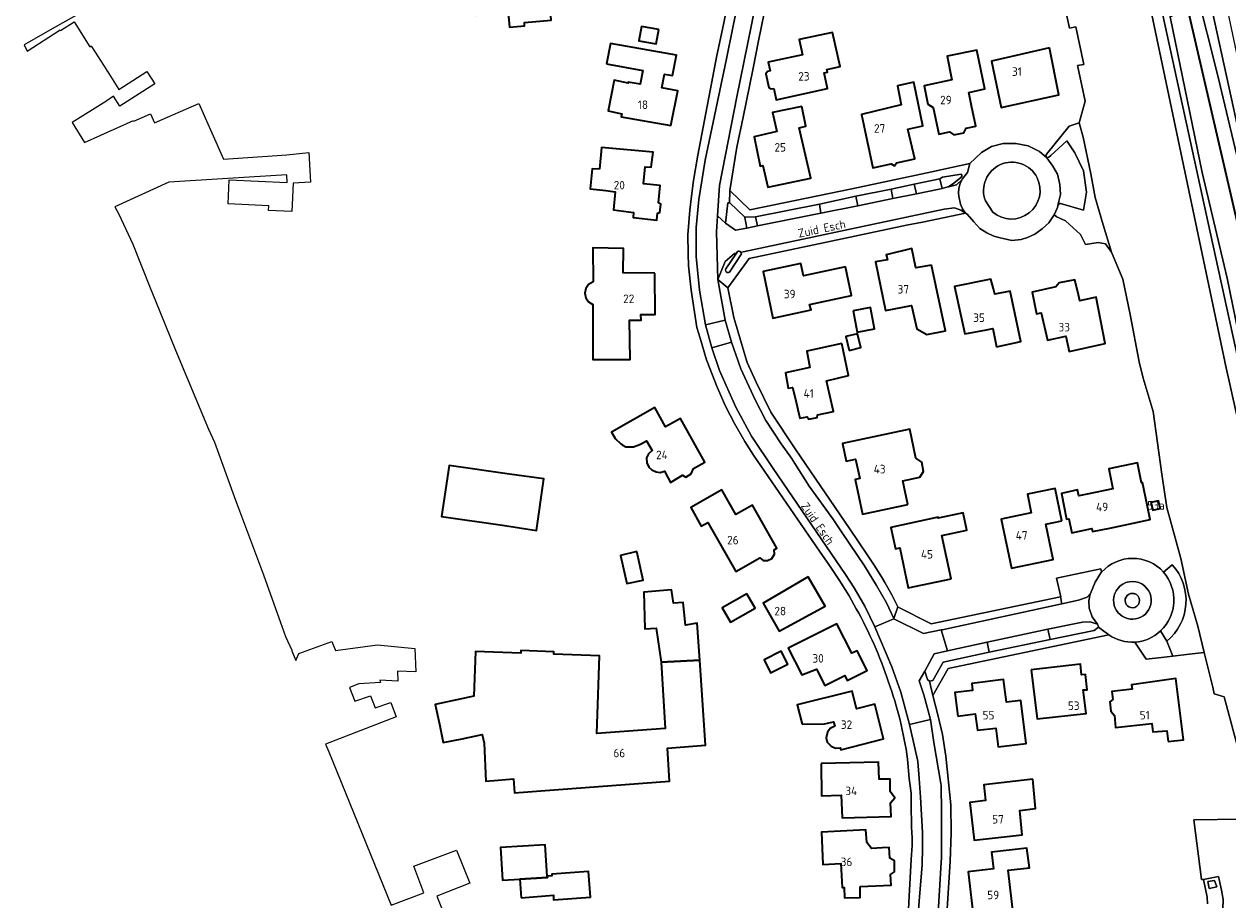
# Model space of a CAD drawing. Header units: metres. Extents: x 248690 to 249249, y 479346 to 480351.
# Tile 2 of 30: x 248699 to 248954, y 479559 to 479744. Entities that reach past the tile are written whole.
import ezdxf
from ezdxf.enums import TextEntityAlignment as Align

# ---------------------------------------------------------------- set-up
doc = ezdxf.new("R2010")
doc.units = ezdxf.units.M
for name, color, linetype, lineweight in [('B-XX-GK-KADEMUUR-G', 150, 'Continuous', 35), ('B-XX-GR-GROENVOORZIENING-GV', 80, 'Continuous', 18), ('B-XX-GR-HOUTWAL-GV', 40, 'Continuous', 13), ('B-XX-OG-BEBOUWING-GV', 7, 'Continuous', 35), ('B-XX-OG-BEBOUWING-T18', 10, 'Continuous', 18), ('B-XX-OG-TERREIN_ERF-GV', 7, 'Continuous', 18), ('B-XX-OG-TOPOGRAFIE-T18', 10, 'Continuous', 18), ('B-XX-OG-WATER-GV', 130, 'Continuous', 18), ('B-XX-OG-WATER_SLOOT-GV', 120, 'Continuous', 18), ('B-XX-VH-VERHARDING_GESLOTEN-GV', 252, 'Continuous', 18), ('B-XX-VH-VERHARDING_OPEN-GV', 252, 'Continuous', 18)]:
    doc.layers.add(name, color=color, linetype=linetype, lineweight=lineweight)
doc.styles.add('NLCS-ISO-M-T18', font='NLCS-ISO.ttf', dxfattribs={"height": 1.8})

msp = doc.modelspace()

# ---------------------------------------------------------------- linework, layer by layer
at = {"layer": 'B-XX-GK-KADEMUUR-G'}
msp.add_lwpolyline([(248961.95, 479674.63), (248945.34, 479746.45)], dxfattribs=at)
at = {"layer": 'B-XX-GR-GROENVOORZIENING-GV'}
for points in [[(248937.61, 479792.9), (248940.8, 479778.34), (248945.45, 479756.99), (248946.81, 479751.61), (248951.54, 479732.86), (248956.9, 479710.36), (248964.45, 479680.86), (248960.46, 479700.24), (248949.39, 479750.83), (248948.67, 479754.13), (248948.13, 479756.61)], [(248966.77, 479610.64), (248952.94, 479672.67), (248952.92, 479672.76), (248936.05, 479753.15)], [(248918.65, 479750), (248920.1, 479743.18), (248921.44, 479743.43), (248923.12, 479735.53), (248921.78, 479735.31), (248921.84, 479735.04), (248923.44, 479727.76), (248922.17, 479723.18), (248923, 479720.16), (248924.6, 479712.4), (248925.56, 479707.4), (248927.24, 479701.64), (248928.96, 479695.84), (248931.36, 479690.14), (248932.96, 479682.7), (248934.86, 479672.7), (248935.66, 479669.2), (248937.76, 479662.2), (248939.64, 479648.94), (248940.66, 479641.86), (248943.66, 479631.1), (248945.24, 479623.6), (248947.2, 479616.84), (248948.55, 479611.26), (248950.4, 479603.94), (248950.69, 479602.52), (248952.81, 479601.84), (248956.13, 479589.24)], [(248902.35, 479706.72), (248903.93, 479704.27)], [(248849.73, 479695.61), (248847.52, 479692.33)], [(248848.27, 479691.64), (248850.79, 479695.47)], [(248849.95, 479695.96), (248849.73, 479695.61)], [(248933.69, 479623.71), (248933.54, 479623.73), (248933.38, 479623.74)], [(248933.38, 479623.74), (248933.54, 479623.73), (248933.69, 479623.71)], [(248933.85, 479623.67), (248933.8, 479623.69)], [(248933.8, 479623.69), (248933.85, 479623.67), (248933.9, 479623.65), (248933.98, 479623.62), (248934.12, 479623.55), (248934.26, 479623.47)], [(248934.26, 479623.47), (248934.12, 479623.55), (248933.98, 479623.62), (248933.9, 479623.65), (248933.85, 479623.67)], [(248956.3, 479576.04), (248946.38, 479575.86), (248948, 479563.26), (248948.42, 479563.28), (248951.6, 479563.93), (248952.21, 479560.99), (248952.59, 479559.02), (248952.48, 479556.98)]]:
    msp.add_lwpolyline(points, dxfattribs=at)
for points in [[(248943.97, 479752.17), (248945.3, 479746.62), (248945.34, 479746.45), (248961.95, 479674.63), (248963.64, 479675.01), (248965.57, 479675.39), (248964.45, 479680.86), (248956.9, 479710.36), (248951.54, 479732.86), (248946.81, 479751.61)], [(248923.47, 479697.46), (248926.14, 479697.9), (248927.7, 479697.6), (248928.96, 479695.84), (248927.24, 479701.64), (248925.56, 479707.4), (248924.6, 479712.4), (248923, 479720.16), (248922.17, 479723.18), (248920.06, 479722.47), (248915.3, 479716.64), (248915.14, 479716.26), (248915.34, 479715.81), (248915.74, 479715.9), (248916.16, 479716.3), (248919.54, 479719.36), (248921.26, 479716.86), (248923.06, 479713.06), (248923.7, 479708.56), (248923.06, 479704.74), (248918.2, 479706.1), (248917.9, 479706.1), (248917.66, 479705.74), (248917.56, 479705.26), (248916.86, 479703.76), (248917.4, 479703.3), (248919.26, 479702.46), (248922.44, 479699.56)], [(248892.7, 479711.34), (248893.2, 479709.3), (248894.44, 479709.64), (248894.55, 479709.66), (248895.66, 479710.46), (248897.14, 479711.6), (248897.4, 479712), (248897.2, 479712.34), (248893.3, 479711.7), (248892.9, 479711.46)], [(248875.36, 479705.66), (248882.82, 479707.16), (248882.44, 479709.14), (248874.96, 479707.66)], [(248851.96, 479700.94), (248851.54, 479703.2), (248851.51, 479703.23), (248848.36, 479706.3), (248848.31, 479706.3), (248847.96, 479706.3), (248847.44, 479702), (248849.56, 479700.46)], [(248867.26, 479706), (248853.74, 479703.34), (248854.17, 479701.39), (248867.61, 479704.1)], [(248915.99, 479614), (248916, 479613.97), (248925.29, 479615.9), (248926.21, 479616.63), (248926.22, 479616.64), (248925.99, 479617.26), (248924.47, 479617.71), (248922.89, 479617.63), (248915.54, 479616.15)], [(248903.13, 479611.32), (248902.71, 479613.42), (248902.7, 479613.43), (248894.35, 479611.58), (248891.52, 479610.96), (248889.56, 479607.33), (248890.09, 479605.56), (248890.54, 479605.16), (248891.21, 479605.35), (248893.44, 479609.17), (248903.14, 479611.28)]]:
    msp.add_lwpolyline(points, close=True, dxfattribs=at)
for points in [[(248913.28, 479711.58, 0.951064), (248902.35, 479706.72)], [(248903.93, 479704.27, 0.810323), (248913.28, 479711.58)], [(248850.69, 479695.81, 0.405969), (248849.95, 479695.96)], [(248850.79, 479695.47, 0.162358), (248850.69, 479695.81)], [(248847.52, 479692.33, 0.826767), (248848.27, 479691.64)], [(248937.12, 479623.68, 0.825527), (248929.41, 479622.33)], [(248929.41, 479622.33, 1.211335), (248937.12, 479623.68)], [(248933.38, 479623.74, 1.024937), (248933.46, 479620.69)], [(248933.46, 479620.69, -1.024937), (248933.38, 479623.74)], [(248933.46, 479620.69, 0.715377), (248934.26, 479623.47)], [(248934.26, 479623.47, -0.715377), (248933.46, 479620.69)], [(248933.8, 479623.69, 0.021722), (248933.69, 479623.71)], [(248933.69, 479623.71, -0.021722), (248933.8, 479623.69)]]:
    msp.add_lwpolyline(points, format="xyb", dxfattribs=at)
at = {"layer": 'B-XX-GR-HOUTWAL-GV'}
msp.add_lwpolyline([(248960.55, 479651.28), (248949.84, 479700.09), (248939.85, 479745.93), (248939.83, 479746.34), (248940.17, 479746.99), (248940.97, 479747.36), (248940.13, 479751.13), (248940.58, 479753.32), (248935.78, 479754.22), (248936.05, 479753.15), (248952.92, 479672.76), (248952.94, 479672.67), (248966.77, 479610.64)], dxfattribs=at)
at = {"layer": 'B-XX-OG-BEBOUWING-GV'}
for points in [[(248795.2, 479755.69), (248794.29, 479755.61), (248794.81, 479745.91), (248801.52, 479746.45), (248801.79, 479743.38), (248804.99, 479743.7), (248804.97, 479744.39), (248810.62, 479744.86), (248809.9, 479754.76), (248804.05, 479754.27), (248803.95, 479756.45), (248798.4, 479755.97), (248797.62, 479756.94), (248795.62, 479756.8)], [(248833.36, 479742.87), (248829.7, 479743.53), (248829.15, 479740.52), (248832.81, 479739.85)], [(248857.64, 479730.46), (248858.15, 479728.05), (248868.95, 479730.4), (248868.29, 479733.72), (248868.98, 479733.85), (248868.83, 479734.45), (248871.66, 479735.11), (248870.01, 479742.28), (248862.98, 479740.81), (248863.71, 479737.56), (248856.46, 479735.97), (248856.85, 479734.14), (248856.32, 479734.02), (248855.96, 479733.55), (248856.58, 479730.64), (248857.11, 479730.35)], [(248822.27, 479735.65), (248829.98, 479734.26), (248829.39, 479731.32), (248826.89, 479731.77), (248826.85, 479731.58), (248823.95, 479732.17), (248822.63, 479725.68), (248825.54, 479725.1), (248825.4, 479724.44), (248835.9, 479722.6), (248837.34, 479729.96), (248833.96, 479730.54), (248834.55, 479733.49), (248836.24, 479733.19), (248837.09, 479737.45), (248823.15, 479739.95)], [(248894.79, 479721.3), (248895.66, 479720.62), (248897.77, 479721.07), (248898.3, 479722.03), (248900.33, 479722.46), (248899.41, 479726.8), (248898.82, 479729.62), (248902.23, 479730.34), (248900.5, 479738.56), (248894.24, 479737.24), (248895.28, 479732.25), (248889.38, 479731.01), (248890.2, 479727.12), (248891.3, 479726.43), (248892.48, 479720.81)], [(248915.89, 479739.02), (248903.66, 479736.19), (248905.67, 479726.42), (248917.86, 479729.12)], [(248883.54, 479714.74), (248887.44, 479715.6), (248885.96, 479721.87), (248889.1, 479722.56), (248887.2, 479731.8), (248883.78, 479731.03), (248884.56, 479726.97), (248876.16, 479724.96), (248878.57, 479713.64), (248882.46, 479714.5), (248883.12, 479714.08)], [(248863.59, 479726.63), (248857.38, 479725.38), (248858.28, 479721.34), (248853.52, 479720.24), (248854.79, 479714.04), (248855.3, 479714.13), (248856.38, 479709.59), (248865.43, 479711.49), (248863.03, 479722.1), (248864.44, 479722.46)], [(248820.81, 479713.38), (248819.29, 479713.48), (248818.86, 479709.24), (248822.18, 479708.85), (248824.12, 479708.62), (248823.77, 479704.76), (248828.03, 479704.25), (248827.92, 479703.2), (248832.9, 479702.64), (248833.04, 479704.08), (248833.58, 479704.22), (248833.75, 479706.02), (248833.25, 479706.25), (248833.61, 479709.91), (248830.1, 479710.28), (248830.48, 479713.87), (248831.75, 479713.84), (248832.17, 479717.01), (248821.25, 479717.94)], [(248832.5, 479691.39), (248825.79, 479691.5), (248825.87, 479696.65), (248819.43, 479696.75), (248819.5, 479689.6), (248818.5, 479688.99), (248817.95, 479688.15), (248817.74, 479687.16), (248817.94, 479686.18), (248818.49, 479685.38), (248819.43, 479684.78), (248819.42, 479673.19), (248827.28, 479673.18), (248827.15, 479681.45), (248829.6, 479681.49), (248829.58, 479682.65), (248832.61, 479682.69)], [(248890.95, 479693.13), (248887.63, 479692.51), (248886.82, 479696.6), (248881.4, 479695.27), (248881.68, 479694.26), (248879.1, 479693.82), (248881.23, 479683.54), (248886.74, 479684.61), (248887.84, 479679.67), (248889.94, 479678.48), (248893.89, 479679.25)], [(248872.78, 479692.74), (248863.94, 479690.82), (248863.35, 479693.43), (248855.37, 479691.78), (248857.43, 479681.92), (248865.5, 479683.63), (248865.21, 479684.8), (248874.07, 479686.67)], [(248904.7, 479675.87), (248909.82, 479676.97), (248907.56, 479687.62), (248904.31, 479686.96), (248904.03, 479688.1), (248903.51, 479690.17), (248895.83, 479688.57), (248898.03, 479678.58), (248902.6, 479679.45), (248903.91, 479679.7)], [(248922.02, 479686.82), (248921.26, 479690.02), (248917.9, 479689.33), (248917.2, 479688.51), (248912.25, 479687.39), (248913.15, 479682.78), (248914.1, 479683.03), (248915.44, 479677.26), (248919.36, 479678.07), (248920.02, 479674.86), (248927.66, 479676.56), (248925.71, 479686.31), (248922.32, 479685.58)], [(248874.4, 479683.47), (248875.26, 479678.97), (248878.93, 479679.67), (248878.07, 479684.17)], [(248873.53, 479675.09), (248876.01, 479675.69), (248875.31, 479678.59), (248872.83, 479677.99)], [(248871.99, 479676.57), (248864.6, 479674.94), (248865.28, 479671.46), (248860.14, 479670.38), (248860.7, 479667.09), (248861.62, 479667.28), (248862.14, 479665.06), (248863.14, 479660.73), (248864.68, 479661.04), (248865.04, 479660.54), (248866.77, 479660.88), (248866.9, 479661.48), (248870.22, 479662.15), (248869.46, 479665.57), (248868.77, 479668.66), (248873.39, 479669.76)], [(248825.62, 479655.12), (248826.35, 479654.68), (248828.01, 479654.69), (248829.49, 479655.27), (248830.74, 479656.01), (248831.92, 479653.96), (248831.2, 479653.23), (248830.75, 479652.38), (248830.83, 479651.32), (248831.26, 479650.4), (248831.9, 479649.84), (248832.79, 479649.42), (248833.62, 479649.31), (248834.54, 479649.56), (248835.8, 479647.16), (248838.38, 479648.72), (248839.09, 479648.27), (248840.17, 479648.97), (248840.67, 479650.16), (248843.08, 479651.5), (248837.91, 479660.66), (248834.76, 479658.92), (248832.54, 479663), (248823.37, 479657.82), (248824.16, 479656.45), (248825.32, 479655.31)], [(248885.96, 479642.49), (248884.9, 479647.51), (248888.52, 479648.28), (248889.3, 479649.48), (248888.88, 479651.5), (248887.65, 479652.32), (248886.35, 479658.43), (248872.17, 479655.41), (248872.96, 479651.7), (248874.93, 479652.11), (248875.84, 479648.01), (248874.82, 479647.79), (248876.38, 479640.46)], [(248800.34, 479638.12), (248807.54, 479637.04), (248809.07, 479647.93), (248801.8, 479648.96), (248789.04, 479650.75), (248787.42, 479639.97)], [(248936.17, 479644.11), (248935.54, 479647.14), (248935.35, 479647.11), (248934.47, 479651.31), (248928.41, 479650.03), (248929.28, 479645.82), (248923.83, 479644.69), (248922.07, 479644.32), (248921.8, 479645.59), (248918.39, 479644.88), (248919.51, 479639.41), (248919.97, 479639.5), (248920.59, 479636.56), (248924.82, 479637.46), (248924.96, 479636.78), (248928.61, 479637.54), (248933.57, 479638.58), (248937.18, 479639.33)], [(248854.67, 479631.22), (248855.42, 479630.72), (248856.33, 479630.68), (248857.25, 479631.14), (248857.78, 479631.99), (248857.74, 479632.97), (248858.31, 479633.3), (248853.12, 479642.39), (248849.64, 479640.41), (248846.68, 479645.62), (248840.08, 479641.86), (248842.3, 479637.96), (248843.69, 479638.74), (248849.64, 479628.34)], [(248918.52, 479639.08), (248917.07, 479645.91), (248911.21, 479644.67), (248912.04, 479640.77), (248905.69, 479639.43), (248907.88, 479629.06), (248916.67, 479630.92), (248915.1, 479638.35)], [(248937.32, 479642.91), (248937.69, 479641.3), (248939.24, 479641.66), (248938.89, 479643.27)], [(248895.13, 479626.81), (248893.17, 479635.97), (248898.43, 479637.12), (248897.64, 479640.78), (248892.39, 479639.64), (248892.35, 479639.81), (248882.39, 479637.68), (248883.35, 479633.16), (248884.24, 479633.35), (248886.05, 479624.88)], [(248828.72, 479632.6), (248825.22, 479631.75), (248826.57, 479625.8), (248830.07, 479626.56)], [(248864.91, 479627.2), (248855.37, 479621.7), (248858.8, 479615.77), (248868.47, 479621.03)], [(248833.86, 479609.18), (248842.03, 479609.63), (248841.44, 479617.45), (248838.95, 479617.05), (248838.49, 479621.8), (248836.42, 479621.7), (248836.06, 479624.46), (248830.16, 479623.99), (248830.4, 479616.25), (248832.81, 479616.38)], [(248851.96, 479623.63), (248846.76, 479620.67), (248848.5, 479617.63), (248853.69, 479620.6)], [(248860.69, 479612.13), (248863.58, 479606.49), (248866.68, 479607.73), (248868.42, 479604.26), (248872.63, 479606.38), (248873.17, 479605.3), (248877.37, 479607.44), (248875.23, 479611.63), (248874.15, 479611.08), (248870.96, 479617.31)], [(248787, 479596.07), (248787.82, 479592.22), (248791.81, 479592.98), (248796.05, 479593.88), (248796.43, 479592.08), (248796.79, 479584.08), (248799.38, 479584.29), (248802.67, 479584.57), (248802.87, 479581.6), (248805.67, 479581.81), (248808.43, 479582.02), (248835.57, 479584.06), (248835.21, 479591.04), (248843.23, 479591.64), (248842.03, 479609.63), (248833.86, 479609.18), (248834.67, 479595.16), (248820.26, 479594.12), (248820.8, 479610.57), (248811.18, 479610.88), (248811.2, 479611.42), (248804.22, 479611.65), (248804.2, 479611.11), (248794.6, 479611.43), (248794.29, 479602.01), (248786.11, 479600.28)], [(248860.6, 479608.8), (248859.2, 479611.55), (248855.57, 479609.7), (248856.96, 479606.95)], [(248912.02, 479607.55), (248913.27, 479597.2), (248923.6, 479598.36), (248923.01, 479603.33), (248923.82, 479603.37), (248923.51, 479606.58), (248922.63, 479606.51), (248922.42, 479608.75)], [(248896.49, 479597.8), (248900.21, 479598.26), (248900.64, 479594.8), (248904.52, 479595.28), (248905.01, 479591.31), (248910.96, 479592.03), (248909.85, 479601.13), (248906.78, 479600.76), (248906.2, 479605.52), (248899.45, 479604.71), (248899.63, 479603.18), (248895.91, 479602.76)], [(248940.97, 479592.41), (248944.17, 479592.77), (248942.58, 479605.74), (248933.2, 479604.38), (248933.32, 479603.53), (248929.02, 479603.02), (248929.27, 479601.3), (248928.65, 479600.79), (248928.83, 479598.86), (248929.63, 479597.96), (248929.83, 479595.38), (248937.48, 479596.27), (248937.72, 479594.46), (248940.69, 479594.69)], [(248863.61, 479596.12), (248868.34, 479596.14), (248870.28, 479596.62), (248870.52, 479595.66), (248869.58, 479595.17), (248869, 479594.43), (248868.69, 479593.22), (248868.91, 479592.33), (248869.77, 479591.43), (248870.64, 479591.04), (248871.69, 479591.07), (248871.78, 479590.7), (248880.82, 479592.97), (248878.97, 479600.32), (248875.13, 479599.37), (248874.19, 479603.07), (248862.59, 479600.15)], [(248867.66, 479587.76), (248867.72, 479580.93), (248871.89, 479581.07), (248872.09, 479576.28), (248882.41, 479576.61), (248882.3, 479579.45), (248883.23, 479580.5), (248882.24, 479581.86), (248882.22, 479584.51), (248879.87, 479584.51), (248879.79, 479588.1)], [(248912.36, 479584.51), (248902.01, 479583.27), (248902.39, 479579.94), (248899.06, 479579.58), (248899.95, 479571.58), (248910.13, 479572.72), (248909.61, 479577.83), (248912.93, 479578.31)], [(248875.86, 479561.76), (248882.4, 479562.09), (248882.26, 479564.3), (248883.16, 479564.92), (248883.12, 479567.24), (248882.16, 479567.8), (248882, 479570.03), (248880.5, 479569.95), (248878.31, 479569.84), (248877.31, 479571.1), (248877.11, 479573.75), (248867.75, 479573.26), (248868.03, 479566.45), (248871.81, 479566.66), (248872.1, 479561.57), (248872.54, 479561.59), (248872.58, 479559.41), (248875.9, 479559.46)], [(248809.78, 479563.98), (248809.37, 479570.58), (248799.93, 479570.01), (248800.35, 479563.11), (248803.96, 479563.33), (248809.8, 479563.69)], [(248905.66, 479555.27), (248908.26, 479555.59), (248907.12, 479565.22), (248911.63, 479565.75), (248911.13, 479569.91), (248903.64, 479569.02), (248904.06, 479565.54), (248898.69, 479564.9), (248899.93, 479554.58), (248902.48, 479554.89), (248902.98, 479553.86), (248904.26, 479553.58), (248905.38, 479554.15)], [(248804.25, 479559.38), (248811.07, 479559.99), (248811.11, 479558.99), (248818.89, 479559.57), (248818.49, 479564.97), (248810.72, 479564.4), (248810.74, 479564.06), (248809.78, 479563.98), (248809.8, 479563.69), (248803.96, 479563.33)]]:
    msp.add_lwpolyline(points, close=True, dxfattribs=at)
at = {"layer": 'B-XX-OG-TERREIN_ERF-GV'}
for points in [[(248794.29, 479755.61), (248795.2, 479755.69), (248795.62, 479756.8), (248797.62, 479756.94), (248798.4, 479755.97), (248803.95, 479756.45), (248804.05, 479754.27), (248809.9, 479754.76), (248810.62, 479744.86), (248804.97, 479744.39), (248804.99, 479743.7), (248801.79, 479743.38), (248801.52, 479746.45), (248794.81, 479745.91)], [(248833.36, 479742.87), (248832.81, 479739.85), (248829.15, 479740.52), (248829.7, 479743.53)], [(248856.46, 479735.97), (248863.71, 479737.56), (248862.98, 479740.81), (248870.01, 479742.28), (248871.66, 479735.11), (248868.83, 479734.45), (248868.98, 479733.85), (248868.29, 479733.72), (248868.95, 479730.4), (248858.15, 479728.05), (248857.64, 479730.46), (248857.11, 479730.35), (248856.58, 479730.64), (248855.96, 479733.55), (248856.32, 479734.02), (248856.85, 479734.14)], [(248826.85, 479731.58), (248826.89, 479731.77), (248829.39, 479731.32), (248829.98, 479734.26), (248822.27, 479735.65), (248823.15, 479739.95), (248837.09, 479737.45), (248836.24, 479733.19), (248834.55, 479733.49), (248833.96, 479730.54), (248837.34, 479729.96), (248835.9, 479722.6), (248825.4, 479724.44), (248825.54, 479725.1), (248822.63, 479725.68), (248823.95, 479732.17)], [(248898.3, 479722.03), (248897.77, 479721.07), (248895.66, 479720.62), (248894.79, 479721.3), (248892.48, 479720.81), (248891.3, 479726.43), (248890.2, 479727.12), (248889.38, 479731.01), (248895.28, 479732.25), (248894.24, 479737.24), (248900.5, 479738.56), (248902.23, 479730.34), (248898.82, 479729.62), (248899.41, 479726.8), (248900.33, 479722.46)], [(248915.89, 479739.02), (248917.86, 479729.12), (248905.67, 479726.42), (248903.66, 479736.19)], [(248878.57, 479713.64), (248876.16, 479724.96), (248884.56, 479726.97), (248883.78, 479731.03), (248887.2, 479731.8), (248889.1, 479722.56), (248885.96, 479721.87), (248887.44, 479715.6), (248883.54, 479714.74), (248883.12, 479714.08), (248882.46, 479714.5)], [(248863.59, 479726.63), (248864.44, 479722.46), (248863.03, 479722.1), (248865.43, 479711.49), (248856.38, 479709.59), (248855.3, 479714.13), (248854.79, 479714.04), (248853.52, 479720.24), (248858.28, 479721.34), (248857.38, 479725.38)], [(248822.18, 479708.85), (248818.86, 479709.24), (248819.29, 479713.48), (248820.81, 479713.38), (248821.25, 479717.94), (248832.17, 479717.01), (248831.75, 479713.84), (248830.48, 479713.87), (248830.1, 479710.28), (248833.61, 479709.91), (248833.25, 479706.25), (248833.75, 479706.02), (248833.58, 479704.22), (248833.04, 479704.08), (248832.9, 479702.64), (248827.92, 479703.2), (248828.03, 479704.25), (248823.77, 479704.76), (248824.12, 479708.62)], [(248819.43, 479696.75), (248825.87, 479696.65), (248825.79, 479691.5), (248832.5, 479691.39), (248832.61, 479682.69), (248829.58, 479682.65), (248829.6, 479681.49), (248827.15, 479681.45), (248827.28, 479673.18), (248819.42, 479673.19), (248819.43, 479684.78), (248818.49, 479685.38), (248817.94, 479686.18), (248817.74, 479687.16), (248817.95, 479688.15), (248818.5, 479688.99), (248819.5, 479689.6)], [(248890.95, 479693.13), (248893.89, 479679.25), (248889.94, 479678.48), (248887.84, 479679.67), (248886.74, 479684.61), (248881.23, 479683.54), (248879.1, 479693.82), (248881.68, 479694.26), (248881.4, 479695.27), (248886.82, 479696.6), (248887.63, 479692.51)], [(248872.78, 479692.74), (248874.07, 479686.67), (248865.21, 479684.8), (248865.5, 479683.63), (248857.43, 479681.92), (248855.37, 479691.78), (248863.35, 479693.43), (248863.94, 479690.82)], [(248907.56, 479687.62), (248909.82, 479676.97), (248904.7, 479675.87), (248903.91, 479679.7), (248902.6, 479679.45), (248898.03, 479678.58), (248895.83, 479688.57), (248903.51, 479690.17), (248904.03, 479688.1), (248904.31, 479686.96)], [(248927.66, 479676.56), (248920.02, 479674.86), (248919.36, 479678.07), (248915.44, 479677.26), (248914.1, 479683.03), (248913.15, 479682.78), (248912.25, 479687.39), (248917.2, 479688.51), (248917.9, 479689.33), (248921.26, 479690.02), (248922.02, 479686.82), (248922.32, 479685.58), (248925.71, 479686.31)], [(248874.4, 479683.47), (248878.07, 479684.17), (248878.93, 479679.67), (248875.26, 479678.97)], [(248873.53, 479675.09), (248872.83, 479677.99), (248875.31, 479678.59), (248876.01, 479675.69)], [(248860.7, 479667.09), (248860.14, 479670.38), (248865.28, 479671.46), (248864.6, 479674.94), (248871.99, 479676.57), (248873.39, 479669.76), (248868.77, 479668.66), (248869.46, 479665.57), (248870.22, 479662.15), (248866.9, 479661.48), (248866.77, 479660.88), (248865.04, 479660.54), (248864.68, 479661.04), (248863.14, 479660.73), (248862.14, 479665.06), (248861.62, 479667.28)], [(248823.37, 479657.82), (248832.54, 479663), (248834.76, 479658.92), (248837.91, 479660.66), (248843.08, 479651.5), (248840.67, 479650.16), (248840.17, 479648.97), (248839.09, 479648.27), (248838.38, 479648.72), (248835.8, 479647.16), (248834.54, 479649.56), (248833.62, 479649.31), (248832.79, 479649.42), (248831.9, 479649.84), (248831.26, 479650.4), (248830.83, 479651.32), (248830.75, 479652.38), (248831.2, 479653.23), (248831.92, 479653.96), (248830.74, 479656.01), (248829.49, 479655.27), (248828.01, 479654.69), (248826.35, 479654.68), (248825.62, 479655.12), (248825.32, 479655.31), (248824.16, 479656.45)], [(248886.35, 479658.43), (248887.65, 479652.32), (248888.88, 479651.5), (248889.3, 479649.48), (248888.52, 479648.28), (248884.9, 479647.51), (248885.96, 479642.49), (248876.38, 479640.46), (248874.82, 479647.79), (248875.84, 479648.01), (248874.93, 479652.11), (248872.96, 479651.7), (248872.17, 479655.41)], [(248801.8, 479648.96), (248809.07, 479647.93), (248807.54, 479637.04), (248800.34, 479638.12), (248787.42, 479639.97), (248789.04, 479650.75)], [(248935.54, 479647.14), (248936.17, 479644.11), (248937.18, 479639.33), (248933.57, 479638.58), (248928.61, 479637.54), (248924.96, 479636.78), (248924.82, 479637.46), (248920.59, 479636.56), (248919.97, 479639.5), (248919.51, 479639.41), (248918.39, 479644.88), (248921.8, 479645.59), (248922.07, 479644.32), (248923.83, 479644.69), (248929.28, 479645.82), (248928.41, 479650.03), (248934.47, 479651.31), (248935.35, 479647.11)], [(248857.74, 479632.97), (248857.78, 479631.99), (248857.25, 479631.14), (248856.33, 479630.68), (248855.42, 479630.72), (248854.67, 479631.22), (248849.64, 479628.34), (248843.69, 479638.74), (248842.3, 479637.96), (248840.08, 479641.86), (248846.68, 479645.62), (248849.64, 479640.41), (248853.12, 479642.39), (248858.31, 479633.3)], [(248917.07, 479645.91), (248918.52, 479639.08), (248915.1, 479638.35), (248916.67, 479630.92), (248907.88, 479629.06), (248905.69, 479639.43), (248912.04, 479640.77), (248911.21, 479644.67)], [(248937.32, 479642.91), (248938.89, 479643.27), (248939.24, 479641.66), (248937.69, 479641.3)], [(248893.17, 479635.97), (248895.13, 479626.81), (248886.05, 479624.88), (248884.24, 479633.35), (248883.35, 479633.16), (248882.39, 479637.68), (248892.35, 479639.81), (248892.39, 479639.64), (248897.64, 479640.78), (248898.43, 479637.12)], [(248828.72, 479632.6), (248830.07, 479626.56), (248826.57, 479625.8), (248825.22, 479631.75)], [(248855.37, 479621.7), (248864.91, 479627.2), (248868.47, 479621.03), (248858.8, 479615.77)], [(248791.81, 479592.98), (248787.82, 479592.22), (248787, 479596.07), (248786.11, 479600.28), (248794.29, 479602.01), (248794.6, 479611.43), (248804.2, 479611.11), (248804.22, 479611.65), (248811.2, 479611.42), (248811.18, 479610.88), (248820.8, 479610.57), (248820.26, 479594.12), (248834.67, 479595.16), (248833.86, 479609.18), (248832.81, 479616.38), (248830.4, 479616.25), (248830.16, 479623.99), (248836.06, 479624.46), (248836.42, 479621.7), (248838.49, 479621.8), (248838.95, 479617.05), (248841.44, 479617.45), (248842.03, 479609.63), (248843.23, 479591.64), (248835.21, 479591.04), (248835.57, 479584.06), (248808.43, 479582.02), (248805.67, 479581.81), (248802.87, 479581.6), (248802.67, 479584.57), (248799.38, 479584.29), (248796.79, 479584.08), (248796.43, 479592.08), (248796.05, 479593.88)], [(248851.96, 479623.63), (248853.69, 479620.6), (248848.5, 479617.63), (248846.76, 479620.67)], [(248863.58, 479606.49), (248860.69, 479612.13), (248870.96, 479617.31), (248874.15, 479611.08), (248875.23, 479611.63), (248877.37, 479607.44), (248873.17, 479605.3), (248872.63, 479606.38), (248868.42, 479604.26), (248866.68, 479607.73)], [(248856.96, 479606.95), (248855.57, 479609.7), (248859.2, 479611.55), (248860.6, 479608.8)], [(248912.02, 479607.55), (248922.42, 479608.75), (248922.63, 479606.51), (248923.51, 479606.58), (248923.82, 479603.37), (248923.01, 479603.33), (248923.6, 479598.36), (248913.27, 479597.2)], [(248900.21, 479598.26), (248896.49, 479597.8), (248895.91, 479602.76), (248899.63, 479603.18), (248899.45, 479604.71), (248906.2, 479605.52), (248906.78, 479600.76), (248909.85, 479601.13), (248910.96, 479592.03), (248905.01, 479591.31), (248904.52, 479595.28), (248900.64, 479594.8)], [(248942.58, 479605.74), (248944.17, 479592.77), (248940.97, 479592.41), (248940.69, 479594.69), (248937.72, 479594.46), (248937.48, 479596.27), (248929.83, 479595.38), (248929.63, 479597.96), (248928.83, 479598.86), (248928.65, 479600.79), (248929.27, 479601.3), (248929.02, 479603.02), (248933.32, 479603.53), (248933.2, 479604.38)], [(248871.78, 479590.7), (248871.69, 479591.07), (248870.64, 479591.04), (248869.77, 479591.43), (248868.91, 479592.33), (248868.69, 479593.22), (248869, 479594.43), (248869.58, 479595.17), (248870.52, 479595.66), (248870.28, 479596.62), (248868.34, 479596.14), (248863.61, 479596.12), (248862.59, 479600.15), (248874.19, 479603.07), (248875.13, 479599.37), (248878.97, 479600.32), (248880.82, 479592.97)], [(248867.66, 479587.76), (248879.79, 479588.1), (248879.87, 479584.51), (248882.22, 479584.51), (248882.24, 479581.86), (248883.23, 479580.5), (248882.3, 479579.45), (248882.41, 479576.61), (248872.09, 479576.28), (248871.89, 479581.07), (248867.72, 479580.93)], [(248912.36, 479584.51), (248912.93, 479578.31), (248909.61, 479577.83), (248910.13, 479572.72), (248899.95, 479571.58), (248899.06, 479579.58), (248902.39, 479579.94), (248902.01, 479583.27)], [(248880.5, 479569.95), (248882, 479570.03), (248882.16, 479567.8), (248883.12, 479567.24), (248883.16, 479564.92), (248882.26, 479564.3), (248882.4, 479562.09), (248875.86, 479561.76), (248875.9, 479559.46), (248872.58, 479559.41), (248872.54, 479561.59), (248872.1, 479561.57), (248871.81, 479566.66), (248868.03, 479566.45), (248867.75, 479573.26), (248877.11, 479573.75), (248877.31, 479571.1), (248878.31, 479569.84)], [(248811.11, 479558.99), (248811.07, 479559.99), (248804.25, 479559.38), (248803.96, 479563.33), (248800.35, 479563.11), (248799.93, 479570.01), (248809.37, 479570.58), (248809.78, 479563.98), (248810.74, 479564.06), (248810.72, 479564.4), (248818.49, 479564.97), (248818.89, 479559.57)], [(248904.06, 479565.54), (248903.64, 479569.02), (248911.13, 479569.91), (248911.63, 479565.75), (248907.12, 479565.22), (248908.26, 479555.59), (248905.66, 479555.27), (248905.38, 479554.15), (248904.26, 479553.58), (248902.98, 479553.86), (248902.48, 479554.89), (248899.93, 479554.58), (248898.69, 479564.9)]]:
    msp.add_lwpolyline(points, close=True, dxfattribs=at)
for points in [[(248856.8, 479752.3), (248854.42, 479740.5), (248853.26, 479734.74), (248851.15, 479724.35), (248849.86, 479718), (248848.34, 479708.86), (248852.56, 479704.76), (248874.09, 479709.26), (248891, 479712.8), (248891.3, 479712.86), (248899.05, 479714.58), (248900.24, 479715.7), (248901.54, 479716.9), (248903.64, 479718.16), (248906.1, 479718.84), (248908.26, 479718.84), (248908.8, 479718.84), (248911.4, 479718.3), (248913.74, 479717.1), (248915.34, 479715.81), (248915.14, 479716.26), (248915.3, 479716.64), (248920.06, 479722.47), (248922.17, 479723.18), (248923.44, 479727.76), (248921.84, 479735.04), (248921.78, 479735.31), (248923.12, 479735.53), (248921.44, 479743.43), (248920.1, 479743.18), (248918.65, 479750)], [(248712.7, 479747.25), (248706.33, 479743.66), (248699.25, 479739.65), (248699.88, 479738.35), (248706.91, 479742.82), (248706.98, 479742.71), (248709.85, 479744.5), (248713.15, 479739.27), (248713.41, 479739.43), (248713.49, 479739.31), (248716.64, 479734.37), (248716.76, 479734.18), (248716.78, 479734.2), (248719.26, 479730.25), (248725.18, 479734.03), (248726.85, 479731.44), (248719.47, 479726.71), (248718.14, 479728.78), (248716.49, 479727.72), (248716.53, 479727.66), (248709.43, 479723.22), (248712.01, 479719.05), (248722.4, 479723.64), (248722.46, 479723.5), (248725.99, 479725.06), (248726.83, 479723.16), (248736.2, 479727.29), (248741.41, 479715.47), (248754.76, 479716.4), (248759.44, 479716.88), (248759.77, 479710.61), (248756.09, 479710.42), (248755.82, 479704.45), (248750.89, 479704.68), (248750.94, 479705.66), (248742.37, 479706.05), (248742.61, 479711.1), (248754.84, 479710.54), (248754.75, 479712.19), (248729.84, 479710.62), (248718.41, 479705.42), (248719.29, 479703.85), (248722.2, 479697.54), (248725.92, 479688.34), (248727.03, 479685.58), (248731.21, 479675.13), (248738.24, 479658.43), (248739.45, 479655.69), (248743.61, 479644.18), (248744.1, 479642.84), (248749.85, 479627.65), (248753.44, 479617.59), (248754.49, 479614.65), (248755.81, 479611.71), (248755.85, 479611.63), (248756.64, 479609.57), (248757.3, 479611.06), (248764.26, 479613.58), (248765.02, 479611.67), (248773.95, 479612.87), (248781.79, 479612.07), (248781.99, 479607.13), (248778.16, 479607.33), (248778.19, 479605.2), (248774.44, 479605.41), (248774.55, 479604.92), (248769.97, 479604.62), (248767.99, 479603.87), (248769.14, 479600.99), (248772.42, 479602.11), (248773.39, 479599.53), (248776.73, 479600.67), (248777.83, 479597.66), (248762.9, 479591.9), (248763.6, 479590.23), (248776.8, 479557.87), (248783.68, 479560.48), (248781.57, 479566.08), (248790.59, 479569.49), (248793.4, 479562.51), (248786.48, 479559.73), (248788.31, 479555.19)], [(248875.07, 479620.49), (248873.56, 479623.19), (248871.5, 479626.45), (248869.39, 479629.61), (248867.26, 479632.69), (248853.36, 479652.92), (248851.49, 479655.82), (248849.31, 479659.63), (248847.4, 479663.46), (248845.54, 479667.64), (248843.69, 479672.4), (248843.45, 479673.09), (248842.1, 479677.64), (248841.38, 479679.94), (248840.15, 479687.82), (248839.65, 479692.98), (248839.52, 479695.49), (248839.47, 479699.54), (248839.92, 479704.71), (248840.25, 479707.68), (248840.65, 479710.98), (248841.56, 479716.33), (248845.6, 479737.44), (248847, 479743.94), (248847.5, 479746.4)], [(248940.67, 479613.64), (248941.95, 479610.47), (248945.4, 479610.9), (248948.55, 479611.26), (248947.2, 479616.84), (248945.24, 479623.6), (248943.66, 479631.1), (248940.66, 479641.86), (248939.64, 479648.94), (248937.76, 479662.2), (248935.66, 479669.2), (248934.86, 479672.7), (248932.96, 479682.7), (248931.36, 479690.14), (248928.96, 479695.84), (248927.7, 479697.6), (248926.14, 479697.9), (248923.47, 479697.46), (248922.44, 479699.56), (248919.26, 479702.46), (248917.4, 479703.3), (248916.86, 479703.76), (248916.74, 479703.5), (248915.74, 479702.06), (248914.36, 479700.8), (248912.8, 479699.66), (248911.24, 479698.94), (248909.9, 479698.5), (248907.9, 479698.34), (248906.1, 479698.7), (248905.49, 479698.86), (248904.1, 479699.24), (248902.64, 479699.94), (248901.16, 479700.86), (248899.9, 479702.24), (248898.5, 479703.86), (248898.17, 479704.08), (248889.04, 479702.21), (248885.66, 479701.54), (248874.77, 479699.24), (248852.4, 479694.5), (248847.96, 479688.34), (248849.2, 479682.04), (248851.74, 479673.41), (248852, 479672.5), (248853.9, 479668.4), (248857.04, 479662), (248862.31, 479654.09), (248873.63, 479637.48), (248877.46, 479631.82), (248879.01, 479629.47), (248880.6, 479626.89)], [(248880.6, 479626.89), (248881.08, 479626.03), (248882.58, 479623.42), (248883.85, 479620.87), (248883.88, 479620.8), (248890.86, 479617.3), (248918.22, 479623.03), (248918.26, 479623.04), (248917.38, 479626.96), (248926.72, 479628.92), (248926.89, 479628.26), (248926.9, 479628.22)], [(248939.97, 479628.24), (248941.83, 479629.76)], [(248928.42, 479614.98), (248894.5, 479607.84), (248891.23, 479602.13), (248892.36, 479597.78), (248893.26, 479593.89), (248893.98, 479589.36), (248895.01, 479579.07), (248895.08, 479573.15), (248894.92, 479567.1)], [(248949.29, 479558.13), (248949.21, 479559.51), (248948.42, 479563.28), (248948, 479563.26), (248946.38, 479575.86), (248956.3, 479576.04), (248957.52, 479576.14), (248956.13, 479589.24), (248952.81, 479601.84), (248950.69, 479602.52), (248950.4, 479603.94), (248948.55, 479611.26), (248945.4, 479610.9), (248941.95, 479610.47), (248939.55, 479610.18), (248936.28, 479609.82), (248933.91, 479613.44)], [(248885.89, 479552.86), (248886.21, 479559.75), (248886.67, 479567.53), (248886.86, 479570.47), (248886.87, 479572.08), (248886.72, 479574.36), (248886.63, 479579.29), (248886.63, 479581.5), (248886.23, 479584.63), (248885.9, 479588.71)], [(248894.92, 479567.1), (248893.64, 479547.1)]]:
    msp.add_lwpolyline(points, dxfattribs=at)
for points in [[(248926.9, 479628.22, -0.443756), (248939.97, 479628.24)], [(248941.83, 479629.76, -0.428761), (248940.67, 479613.64)], [(248881.86, 479605, 0.047284), (248875.07, 479620.49)], [(248933.91, 479613.44, -0.168894), (248928.42, 479614.98)], [(248885.9, 479588.71, 0.051634), (248881.86, 479605)]]:
    msp.add_lwpolyline(points, format="xyb", dxfattribs=at)
at = {"layer": 'B-XX-OG-WATER-GV'}
msp.add_lwpolyline([(248961.95, 479674.63), (248945.34, 479746.45), (248944.96, 479746.35), (248944.2, 479749.59), (248941.02, 479748.95), (248941.73, 479745.65), (248941.37, 479745.56), (248948.14, 479712.68), (248953.4, 479690.35), (248956.46, 479675.57), (248961.51, 479652.92)], dxfattribs=at)
at = {"layer": 'B-XX-OG-WATER_SLOOT-GV'}
for points in [[(248999.49, 479528.71), (248984.25, 479602.17), (248971.14, 479663.82), (248952.64, 479751.22), (248951.97, 479751.77), (248951.54, 479751.9), (248950.92, 479751.74), (248949.76, 479751.44), (248949.39, 479750.83), (248960.46, 479700.24), (248964.45, 479680.86), (248965.57, 479675.39), (248968.44, 479661.46), (248978.67, 479612.86), (248981.15, 479601.04), (248992.79, 479543.69)], [(248956.46, 479675.57), (248953.4, 479690.35), (248948.14, 479712.68), (248941.37, 479745.56), (248940.97, 479747.36), (248940.17, 479746.99), (248939.83, 479746.34), (248939.85, 479745.93), (248949.84, 479700.09), (248960.55, 479651.28)]]:
    msp.add_lwpolyline(points, dxfattribs=at)
at = {"layer": 'B-XX-VH-VERHARDING_GESLOTEN-GV'}
for points in [[(248850.84, 479752.26), (248849, 479743.3), (248847.62, 479736.67), (248843.15, 479715.28), (248841.79, 479706.95), (248841.24, 479701.05), (248841.27, 479694.93), (248841.91, 479687.79), (248843.22, 479680.47), (248843.22, 479680.47), (248847.4, 479681.49), (248845.85, 479690.05), (248845.54, 479700.16), (248845.77, 479703.53), (248846.2, 479709.9), (248849.84, 479728.66), (248853.6, 479747.36)], [(248890.73, 479597.06), (248886.33, 479596.05), (248888.02, 479588.56), (248888.1, 479588.24), (248888.36, 479584.61), (248888.64, 479580.7), (248889.04, 479573.2), (248889.02, 479570.06), (248889, 479566.3), (248888.42, 479559.61), (248888.02, 479554.06), (248886.99, 479538.83)], [(248891.42, 479541.17), (248892.13, 479552.8), (248892.3, 479555), (248892.99, 479566.94), (248893.04, 479567.86), (248893.1, 479577.56), (248893, 479583.14), (248892.92, 479583.58), (248891.44, 479592.24), (248890.73, 479597.06)]]:
    msp.add_lwpolyline(points, dxfattribs=at)
msp.add_lwpolyline([(248848.71, 479676.83), (248844.55, 479675.62), (248846.18, 479670.81), (248849.61, 479663.06), (248852.92, 479656.96), (248857.52, 479650.15), (248872.8, 479627.75), (248874.63, 479624.88), (248876.87, 479621.04), (248879, 479616.64), (248883.03, 479618.35), (248883, 479618.42), (248881.42, 479621.75), (248879.36, 479625.41), (248876.8, 479629.55), (248872.05, 479636.56), (248870.14, 479639.46), (248865.14, 479646.36), (248862.06, 479651.2), (248861.36, 479652.3), (248859.2, 479655.36), (248855.97, 479660.3), (248853.68, 479664.61), (248850.69, 479671.16)], close=True, dxfattribs=at)
at = {"layer": 'B-XX-VH-VERHARDING_OPEN-GV'}
for points in [[(248854.42, 479740.5), (248856.8, 479752.3), (248856.88, 479753.71), (248856.96, 479755.04), (248856.84, 479758.66), (248855.46, 479763.14), (248854.64, 479764.95), (248853.36, 479767.61), (248852.28, 479765.7), (248853.2, 479764.1), (248854.66, 479758.9), (248854.76, 479753.2), (248853.6, 479747.36), (248849.84, 479728.66), (248846.2, 479709.9), (248845.77, 479703.53), (248847.44, 479702), (248847.96, 479706.3), (248848.31, 479706.3), (248848.34, 479708.86), (248849.86, 479718), (248851.15, 479724.35), (248853.26, 479734.74)], [(248917.66, 479705.74), (248917.9, 479706.1), (248918.2, 479706.1), (248923.06, 479704.74), (248923.7, 479708.56), (248923.06, 479713.06), (248921.26, 479716.86), (248919.54, 479719.36), (248916.16, 479716.3), (248915.74, 479715.9), (248915.34, 479715.81), (248916.6, 479714.04), (248917.56, 479712.3), (248918.06, 479710.16), (248918.24, 479708.06), (248917.86, 479706.6)], [(248917.66, 479705.74), (248917.86, 479706.6), (248918.24, 479708.06), (248918.06, 479710.16), (248917.56, 479712.3), (248916.6, 479714.04), (248915.34, 479715.81), (248913.74, 479717.1), (248911.4, 479718.3), (248908.8, 479718.84), (248908.26, 479718.84), (248906.1, 479718.84), (248903.64, 479718.16), (248901.54, 479716.9), (248900.24, 479715.7), (248899.05, 479714.58), (248899.04, 479714.56), (248898.56, 479712.7), (248897.46, 479711.26), (248897.35, 479711.15), (248896.99, 479710.35), (248896.73, 479709.34), (248896.67, 479708.33), (248896.76, 479707.65), (248897.06, 479706.01), (248897.51, 479705.03), (248898.11, 479704.12), (248898.17, 479704.08), (248898.5, 479703.86), (248899.9, 479702.24), (248901.16, 479700.86), (248902.64, 479699.94), (248904.1, 479699.24), (248905.49, 479698.86), (248906.1, 479698.7), (248907.9, 479698.34), (248909.9, 479698.5), (248911.24, 479698.94), (248912.8, 479699.66), (248914.36, 479700.8), (248915.74, 479702.06), (248916.74, 479703.5), (248916.86, 479703.76), (248917.56, 479705.26)], [(248853.74, 479703.34), (248867.26, 479706), (248874.96, 479707.66), (248882.44, 479709.14), (248887.29, 479710.22), (248892.7, 479711.34), (248892.9, 479711.46), (248893.3, 479711.7), (248897.2, 479712.34), (248897.4, 479712), (248897.14, 479711.6), (248895.66, 479710.46), (248894.55, 479709.66), (248896.26, 479710.06), (248897.35, 479711.15), (248897.46, 479711.26), (248898.56, 479712.7), (248899.04, 479714.56), (248899.05, 479714.58), (248891.3, 479712.86), (248891, 479712.8), (248874.09, 479709.26), (248852.56, 479704.76), (248848.34, 479708.86), (248848.31, 479706.3), (248848.36, 479706.3), (248851.51, 479703.23)], [(248882.44, 479709.14), (248882.82, 479707.16), (248887.77, 479708.16), (248887.29, 479710.22)], [(248893.2, 479709.3), (248892.7, 479711.34), (248887.29, 479710.22), (248887.77, 479708.16), (248892.6, 479709.14)], [(248875.36, 479705.66), (248874.96, 479707.66), (248867.26, 479706), (248867.61, 479704.1)], [(248851.51, 479703.23), (248851.54, 479703.2), (248851.96, 479700.94), (248854.17, 479701.39), (248853.74, 479703.34)], [(248848.71, 479676.83), (248850.69, 479671.16), (248853.68, 479664.61), (248855.97, 479660.3), (248859.2, 479655.36), (248861.36, 479652.3), (248862.06, 479651.2), (248865.14, 479646.36), (248870.14, 479639.46), (248872.05, 479636.56), (248876.8, 479629.55), (248879.36, 479625.41), (248881.42, 479621.75), (248883, 479618.42), (248883.85, 479620.87), (248882.58, 479623.42), (248881.08, 479626.03), (248880.6, 479626.89), (248879.01, 479629.47), (248877.46, 479631.82), (248873.63, 479637.48), (248862.31, 479654.09), (248857.04, 479662), (248853.9, 479668.4), (248852, 479672.5), (248851.74, 479673.41), (248849.2, 479682.04), (248847.96, 479688.34), (248845.85, 479690.05), (248847.4, 479681.49)], [(248844.55, 479675.62), (248848.71, 479676.83), (248847.4, 479681.49), (248843.22, 479680.47)], [(248918.52, 479621.53), (248921.99, 479622.29), (248923.82, 479622.96), (248924.48, 479623.67), (248924.55, 479623.74), (248925.54, 479626.09), (248926.89, 479628.26), (248926.72, 479628.92), (248917.38, 479626.96), (248918.26, 479623.04), (248918.22, 479623.03)], [(248893.01, 479616), (248893.18, 479616.03), (248918.52, 479621.53), (248918.22, 479623.03), (248890.86, 479617.3), (248883.88, 479620.8), (248883.85, 479620.87), (248883, 479618.42), (248883.03, 479618.35), (248889.27, 479615.27)], [(248925.99, 479617.26), (248924.9, 479618.79), (248924.26, 479620.63), (248924.17, 479622.19), (248924.48, 479623.67), (248923.82, 479622.96), (248921.99, 479622.29), (248918.52, 479621.53), (248893.18, 479616.03), (248893.01, 479616), (248894.35, 479611.58), (248902.7, 479613.43), (248902.71, 479613.42), (248915.54, 479616.15), (248922.89, 479617.63), (248924.47, 479617.71)], [(248886.33, 479596.05), (248890.73, 479597.06), (248889.31, 479602.31), (248888.37, 479605.28), (248889.56, 479607.33), (248891.52, 479610.96), (248894.35, 479611.58), (248893.01, 479616), (248889.27, 479615.27), (248883.03, 479618.35), (248879, 479616.64), (248882.59, 479608.25), (248884.45, 479602.86)], [(248915.99, 479614), (248903.13, 479611.32), (248903.14, 479611.28), (248893.44, 479609.17), (248891.21, 479605.35), (248890.54, 479605.16), (248891.23, 479602.13), (248894.5, 479607.84), (248928.42, 479614.98), (248927.11, 479615.93), (248926.21, 479616.63), (248925.29, 479615.9), (248916, 479613.97)], [(248902.71, 479613.42), (248903.13, 479611.32), (248915.99, 479614), (248915.54, 479616.15)], [(248949.35, 479562.84), (248950.76, 479563.04), (248951.2, 479561.74), (248949.6, 479561.4)], [(248949.35, 479562.84), (248949.6, 479561.4), (248951.2, 479561.74), (248950.76, 479563.04)]]:
    msp.add_lwpolyline(points, close=True, dxfattribs=at)
for points in [[(248888.02, 479554.06), (248888.42, 479559.61), (248889, 479566.3), (248889.02, 479570.06), (248889.04, 479573.2), (248888.64, 479580.7), (248888.36, 479584.61), (248888.1, 479588.24), (248888.02, 479588.56), (248886.33, 479596.05), (248884.45, 479602.86), (248882.59, 479608.25), (248879, 479616.64), (248876.87, 479621.04), (248874.63, 479624.88), (248872.8, 479627.75), (248857.52, 479650.15), (248852.92, 479656.96), (248849.61, 479663.06), (248846.18, 479670.81), (248844.55, 479675.62), (248843.22, 479680.47), (248843.22, 479680.47), (248841.91, 479687.79), (248841.27, 479694.93), (248841.24, 479701.05), (248841.79, 479706.95), (248843.15, 479715.28), (248847.62, 479736.67), (248849, 479743.3), (248850.84, 479752.26)], [(248847.5, 479746.4), (248847, 479743.94), (248845.6, 479737.44), (248841.56, 479716.33), (248840.65, 479710.98), (248840.25, 479707.68), (248839.92, 479704.71), (248839.47, 479699.54), (248839.52, 479695.49), (248839.65, 479692.98), (248840.15, 479687.82), (248841.38, 479679.94), (248842.1, 479677.64), (248843.45, 479673.09), (248843.69, 479672.4), (248845.54, 479667.64), (248847.4, 479663.46), (248849.31, 479659.63), (248851.49, 479655.82), (248853.36, 479652.92), (248867.26, 479632.69), (248869.39, 479629.61), (248871.5, 479626.45), (248873.56, 479623.19), (248875.07, 479620.49)], [(248850.69, 479695.81), (248851.16, 479695.9), (248893.6, 479704.94), (248895.84, 479705.24), (248897.14, 479704.74), (248898.11, 479704.12), (248897.51, 479705.03), (248897.06, 479706.01), (248896.76, 479707.65), (248896.67, 479708.33), (248896.73, 479709.34), (248896.99, 479710.35), (248897.35, 479711.15), (248896.26, 479710.06), (248894.55, 479709.66), (248894.44, 479709.64), (248893.2, 479709.3), (248892.6, 479709.14), (248887.77, 479708.16), (248882.82, 479707.16)], [(248882.82, 479707.16), (248875.36, 479705.66), (248867.61, 479704.1), (248854.17, 479701.39), (248851.96, 479700.94), (248849.56, 479700.46), (248847.44, 479702), (248845.77, 479703.53), (248845.54, 479700.16), (248845.85, 479690.05), (248847.4, 479693.86), (248849.36, 479695.54), (248849.73, 479695.61), (248849.95, 479695.96)], [(248903.93, 479704.27), (248902.35, 479706.72)], [(248847.52, 479692.33), (248849.73, 479695.61), (248849.36, 479695.54), (248847.4, 479693.86), (248845.85, 479690.05), (248847.96, 479688.34), (248852.4, 479694.5), (248874.77, 479699.24), (248885.66, 479701.54), (248889.04, 479702.21), (248898.17, 479704.08), (248898.11, 479704.12), (248897.14, 479704.74), (248895.84, 479705.24), (248893.6, 479704.94), (248851.16, 479695.9), (248850.69, 479695.81)], [(248850.79, 479695.47), (248848.27, 479691.64)], [(248926.9, 479628.22), (248926.89, 479628.26), (248925.54, 479626.09), (248924.55, 479623.74), (248924.48, 479623.67), (248924.17, 479622.19), (248924.26, 479620.63), (248924.9, 479618.79), (248925.99, 479617.26), (248926.22, 479616.64), (248926.21, 479616.63), (248927.11, 479615.93), (248928.42, 479614.98)], [(248941.83, 479629.76), (248939.97, 479628.24)], [(248939.55, 479610.18), (248941.95, 479610.47), (248940.67, 479613.64), (248939.35, 479615.8)], [(248939.35, 479615.8), (248940.67, 479613.64)], [(248933.91, 479613.44), (248936.28, 479609.82), (248939.55, 479610.18)], [(248894, 479533.27), (248894.2, 479533.41), (248894, 479533.76), (248894.06, 479535.23), (248895.24, 479537.1), (248896.4, 479538.96), (248893.21, 479541.01), (248893.64, 479547.1), (248894.92, 479567.1), (248895.08, 479573.15), (248895.01, 479579.07), (248893.98, 479589.36), (248893.26, 479593.89), (248892.36, 479597.78), (248891.23, 479602.13), (248890.54, 479605.16), (248890.09, 479605.56), (248889.56, 479607.33), (248888.37, 479605.28), (248889.31, 479602.31), (248890.73, 479597.06), (248891.44, 479592.24), (248892.92, 479583.58)], [(248885.9, 479588.71), (248886.23, 479584.63), (248886.63, 479581.5), (248886.63, 479579.29), (248886.72, 479574.36), (248886.87, 479572.08), (248886.86, 479570.47), (248886.67, 479567.53), (248886.21, 479559.75), (248885.89, 479552.86), (248885.3, 479544.67), (248884.78, 479533.48), (248886.45, 479533.38), (248888.04, 479534.18)], [(248892.92, 479583.58), (248893, 479583.14), (248893.1, 479577.56), (248893.04, 479567.86), (248892.99, 479566.94), (248892.3, 479555), (248892.13, 479552.8), (248891.42, 479541.17)], [(248952.48, 479556.98), (248952.59, 479559.02), (248952.21, 479560.99), (248951.6, 479563.93), (248948.42, 479563.28), (248949.21, 479559.51), (248949.29, 479558.13)]]:
    msp.add_lwpolyline(points, dxfattribs=at)
for points in [[(248902.35, 479706.72, -0.951064), (248913.28, 479711.58)], [(248913.28, 479711.58, -0.810323), (248903.93, 479704.27)], [(248849.95, 479695.96, -0.405969), (248850.69, 479695.81)], [(248850.69, 479695.81, -0.162358), (248850.79, 479695.47)], [(248848.27, 479691.64, -0.826767), (248847.52, 479692.33)], [(248939.97, 479628.24, 0.443756), (248926.9, 479628.22)], [(248939.35, 479615.8, 0.399793), (248939.97, 479628.24)], [(248939.97, 479628.24, -0.399793), (248939.35, 479615.8)], [(248940.67, 479613.64, 0.428761), (248941.83, 479629.76)], [(248929.41, 479622.33, -0.825527), (248937.12, 479623.68)], [(248937.12, 479623.68, -1.211335), (248929.41, 479622.33)], [(248875.07, 479620.49, -0.047284), (248881.86, 479605)], [(248928.42, 479614.98, 0.168894), (248933.91, 479613.44)], [(248933.91, 479613.44, 0.175827), (248939.35, 479615.8)], [(248939.35, 479615.8, -0.175827), (248933.91, 479613.44)], [(248881.86, 479605, -0.051634), (248885.9, 479588.71)]]:
    msp.add_lwpolyline(points, format="xyb", dxfattribs=at)

# ---------------------------------------------------------------- texts
at = {"layer": 'B-XX-OG-BEBOUWING-T18', "style": 'NLCS-ISO-M-T18'}
for s, p in [('31', (248909, 479734)), ('23', (248864, 479733)), ('18', (248830, 479727)), ('29', (248894, 479728)), ('27', (248880, 479722)), ('25', (248859, 479718)), ('20', (248825, 479710)), ('37', (248885, 479688)), ('22', (248827, 479686)), ('39', (248861, 479687)), ('35', (248901, 479682)), ('33', (248919, 479680)), ('41', (248865, 479666)), ('24', (248834, 479653)), ('43', (248880, 479650)), ('49', (248927, 479642)), ('53a', (248938.38, 479642.33)), ('26', (248849, 479635)), ('47', (248910, 479636)), ('45', (248890, 479632)), ('28', (248859, 479620)), ('30', (248867, 479610)), ('53', (248921, 479600)), ('55', (248903, 479598)), ('51', (248936, 479598)), ('32', (248873, 479596)), ('66', (248825, 479590)), ('34', (248874, 479582)), ('57', (248905, 479576)), ('36', (248873, 479567)), ('59', (248904, 479560))]:
    msp.add_text(s, height=1.8, dxfattribs=at).set_placement(p, align=Align.MIDDLE_CENTER)
at = {"layer": 'B-XX-OG-TOPOGRAFIE-T18', "style": 'NLCS-ISO-M-T18'}
for rotation, p in [(11.8, (248867.77, 479700.82)), (304.8, (248866.91, 479638.51))]:
    msp.add_text('Zuid Esch', height=1.8, rotation=rotation, dxfattribs=at).set_placement(p, align=Align.MIDDLE_CENTER)

doc.saveas('drawing.dxf')
